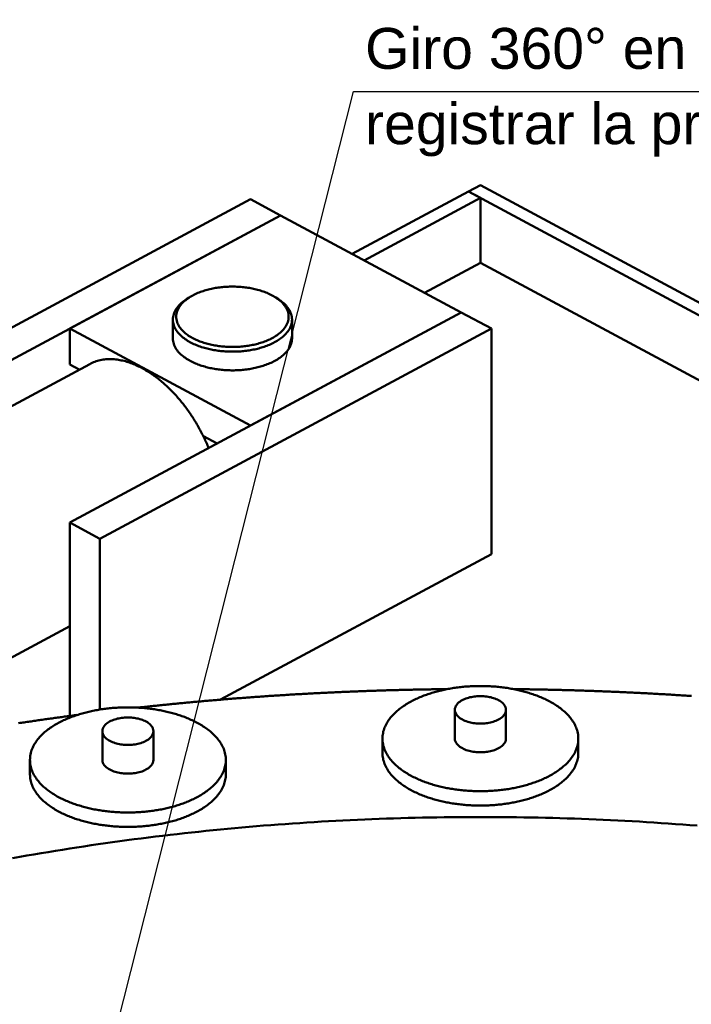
# Model space of a CAD drawing. Header units: millimetres. Extents: x 0 to 841, y 0 to 594.
# Tile 30 of 35: x 296 to 354, y 396 to 480. Entities that reach past the tile are written whole.
import ezdxf
from ezdxf.enums import TextEntityAlignment as Align

# ---------------------------------------------------------------- set-up
doc = ezdxf.new("R2010")
doc.units = ezdxf.units.MM
for name, color, linetype, lineweight in [('COTA', 7, 'CONTINUOUS', 25), ('TXT', 7, 'CONTINUOUS', 25), ('VIS', 7, 'CONTINUOUS', 50)]:
    doc.layers.add(name, color=color, linetype=linetype, lineweight=lineweight)
doc.styles.add('STD', font='LiberationSans-Regular.ttf')

msp = doc.modelspace()

# ---------------------------------------------------------------- linework, layer by layer
at = {"layer": 'COTA'}
for p, q in [((284.625, 315.852), (324.625, 473.967)), ((324.625, 473.967), (425.597, 473.967))]:
    msp.add_line(p, q, dxfattribs=at)
at = {"layer": 'VIS'}
for points in [[(324.525, 460.074), (334.469, 465.413)], [(334.469, 465.413), (335.5, 465.967)], [(334.469, 465.413), (598.469, 323.673)], [(334.469, 465.413), (335.5, 464.86)], [(335.5, 465.967), (599.5, 324.227)], [(315.816, 464.75), (282.301, 446.756)], [(315.816, 464.75), (318.394, 463.366)], [(325.556, 459.521), (335.5, 464.86)], [(335.5, 459.323), (335.5, 464.86)], [(318.394, 463.366), (284.879, 445.371)], [(318.394, 463.366), (300.347, 453.676)], [(318.394, 463.366), (333.863, 455.061)], [(330.712, 456.752), (335.5, 459.323)], [(335.5, 459.323), (383.398, 433.607)], [(317.982, 456.336), (317.879, 456.401), (317.775, 456.462), (317.669, 456.521), (317.561, 456.577), (317.452, 456.63), (317.342, 456.68), (317.231, 456.728), (317.118, 456.774), (317.005, 456.817), (316.891, 456.858), (316.776, 456.897), (316.661, 456.934), (316.545, 456.969), (316.428, 457.001), (316.31, 457.032), (316.193, 457.06), (316.074, 457.087), (315.956, 457.112), (315.837, 457.135), (315.717, 457.156), (315.598, 457.175), (315.478, 457.193), (315.358, 457.209), (315.237, 457.223), (315.117, 457.235), (314.996, 457.246), (314.875, 457.255), (314.754, 457.262), (314.633, 457.268), (314.512, 457.272), (314.391, 457.275), (314.269, 457.275), (314.148, 457.275), (314.027, 457.272), (313.906, 457.268), (313.785, 457.262), (313.664, 457.255), (313.543, 457.246), (313.422, 457.235), (313.301, 457.223), (313.181, 457.209), (313.061, 457.193), (312.941, 457.175), (312.821, 457.156), (312.702, 457.135), (312.583, 457.112), (312.464, 457.087), (312.346, 457.06), (312.228, 457.032), (312.111, 457.001), (311.994, 456.969), (311.878, 456.934), (311.762, 456.897), (311.648, 456.858), (311.534, 456.817), (311.42, 456.774), (311.308, 456.728), (311.197, 456.68), (311.087, 456.63), (310.978, 456.577), (310.87, 456.521), (310.764, 456.462), (310.66, 456.401), (310.557, 456.336)], [(310.332, 456.19), (310.231, 456.122), (310.132, 456.051), (310.036, 455.977), (309.942, 455.899), (309.852, 455.818), (309.764, 455.734), (309.681, 455.646), (309.601, 455.554), (309.526, 455.458), (309.457, 455.359), (309.393, 455.255), (309.335, 455.148), (309.285, 455.037), (309.243, 454.923), (309.209, 454.806), (309.185, 454.687), (309.17, 454.567), (309.165, 454.445)], [(310.557, 456.336), (310.457, 456.269), (310.36, 456.199), (310.265, 456.125), (310.173, 456.048), (310.084, 455.967), (309.999, 455.883), (309.917, 455.795), (309.84, 455.703), (309.769, 455.607), (309.702, 455.507), (309.642, 455.403), (309.59, 455.295), (309.545, 455.183), (309.508, 455.069), (309.481, 454.952), (309.464, 454.833), (309.457, 454.714), (309.46, 454.594), (309.474, 454.474), (309.497, 454.357), (309.53, 454.241), (309.572, 454.129), (309.622, 454.02), (309.679, 453.914), (309.743, 453.813), (309.813, 453.715), (309.889, 453.622), (309.968, 453.532), (310.052, 453.446), (310.14, 453.364), (310.231, 453.286), (310.325, 453.211), (310.421, 453.14), (310.52, 453.071), (310.621, 453.006), (310.724, 452.944), (310.828, 452.885), (310.934, 452.829), (311.041, 452.775), (311.15, 452.724), (311.26, 452.675), (311.371, 452.629), (311.482, 452.585), (311.595, 452.543), (311.708, 452.504), (311.822, 452.467), (311.937, 452.431), (312.053, 452.398), (312.168, 452.367), (312.285, 452.337), (312.402, 452.31), (312.519, 452.285), (312.637, 452.261), (312.755, 452.239), (312.873, 452.219), (312.992, 452.2), (313.111, 452.184), (313.23, 452.169), (313.349, 452.155), (313.468, 452.144), (313.588, 452.134), (313.708, 452.125), (313.828, 452.119), (313.948, 452.113), (314.068, 452.11), (314.188, 452.108), (314.308, 452.108), (314.428, 452.109), (314.548, 452.112), (314.668, 452.116), (314.788, 452.123), (314.907, 452.13), (315.027, 452.14), (315.147, 452.151), (315.266, 452.164), (315.385, 452.178), (315.504, 452.194), (315.623, 452.212), (315.741, 452.231), (315.859, 452.253), (315.977, 452.276), (316.095, 452.301), (316.212, 452.327), (316.328, 452.356), (316.444, 452.387), (316.56, 452.419), (316.675, 452.454), (316.789, 452.49), (316.903, 452.529), (317.016, 452.57), (317.128, 452.613), (317.239, 452.658), (317.349, 452.706), (317.458, 452.756), (317.566, 452.809), (317.672, 452.864)], [(310.557, 456.336), (310.332, 456.19)], [(310.449, 456.263), (310.429, 456.251), (310.409, 456.239), (310.39, 456.227), (310.371, 456.214), (310.351, 456.202), (310.332, 456.19)], [(317.672, 452.864), (317.778, 452.923), (317.883, 452.985), (317.985, 453.05), (318.086, 453.117), (318.184, 453.188), (318.28, 453.263), (318.372, 453.341), (318.462, 453.423), (318.548, 453.508), (318.63, 453.598), (318.707, 453.691), (318.779, 453.789), (318.845, 453.89), (318.904, 453.996), (318.957, 454.105), (319.001, 454.218), (319.036, 454.334), (319.061, 454.452), (319.077, 454.573), (319.082, 454.694), (319.077, 454.815), (319.061, 454.935), (319.035, 455.053), (318.999, 455.169), (318.955, 455.282), (318.902, 455.391), (318.843, 455.497), (318.776, 455.598), (318.704, 455.695), (318.627, 455.789), (318.545, 455.878), (318.459, 455.963), (318.369, 456.045), (318.276, 456.123), (318.181, 456.197), (318.082, 456.268), (317.982, 456.336)], [(317.982, 456.336), (318.207, 456.19)], [(318.207, 456.19), (318.187, 456.202), (318.168, 456.214), (318.149, 456.227), (318.129, 456.239), (318.11, 456.251), (318.09, 456.263)], [(319.374, 454.445), (319.369, 454.567), (319.354, 454.687), (319.329, 454.806), (319.296, 454.923), (319.253, 455.037), (319.203, 455.148), (319.146, 455.255), (319.082, 455.359), (319.013, 455.458), (318.938, 455.554), (318.858, 455.646), (318.774, 455.734), (318.687, 455.818), (318.596, 455.899), (318.503, 455.977), (318.406, 456.051), (318.308, 456.122), (318.207, 456.19)], [(333.863, 455.061), (300.347, 437.066)], [(309.165, 454.445), (309.17, 454.325), (309.185, 454.205), (309.209, 454.086), (309.242, 453.97), (309.284, 453.857), (309.334, 453.746), (309.39, 453.64), (309.454, 453.537), (309.523, 453.437), (309.597, 453.342), (309.676, 453.25), (309.759, 453.162), (309.846, 453.078), (309.936, 452.998), (310.028, 452.92), (310.124, 452.846), (310.222, 452.775), (310.322, 452.708), (310.424, 452.643), (310.528, 452.581), (310.634, 452.522), (310.74, 452.465), (310.849, 452.411), (310.958, 452.36), (311.069, 452.311), (311.18, 452.264), (311.292, 452.219), (311.406, 452.177), (311.52, 452.137), (311.634, 452.098), (311.75, 452.062), (311.866, 452.028), (311.982, 451.995), (312.099, 451.965), (312.217, 451.936), (312.334, 451.909), (312.453, 451.884), (312.571, 451.861), (312.69, 451.839), (312.81, 451.819), (312.929, 451.801), (313.049, 451.784), (313.169, 451.769), (313.289, 451.756), (313.409, 451.744), (313.53, 451.734), (313.65, 451.725), (313.771, 451.718), (313.892, 451.712), (314.013, 451.708), (314.133, 451.706), (314.254, 451.705), (314.375, 451.706), (314.496, 451.708), (314.617, 451.711), (314.738, 451.716), (314.859, 451.723), (314.979, 451.732), (315.1, 451.741), (315.22, 451.753), (315.34, 451.766), (315.46, 451.781), (315.58, 451.797), (315.7, 451.815), (315.819, 451.834), (315.938, 451.855), (316.057, 451.878), (316.175, 451.903), (316.293, 451.929), (316.411, 451.958), (316.528, 451.988), (316.644, 452.02), (316.76, 452.053), (316.876, 452.089), (316.991, 452.127), (317.105, 452.167), (317.218, 452.209), (317.331, 452.253), (317.443, 452.299), (317.553, 452.347), (317.663, 452.398), (317.772, 452.452), (317.879, 452.508)], [(309.165, 454.445), (309.165, 452.846)], [(333.863, 455.061), (315.816, 445.371)], [(317.879, 452.508), (317.986, 452.567), (318.091, 452.629), (318.195, 452.694), (318.297, 452.762), (318.396, 452.833), (318.493, 452.907), (318.588, 452.985), (318.68, 453.066), (318.768, 453.15), (318.852, 453.239), (318.933, 453.331), (319.008, 453.427), (319.079, 453.527), (319.143, 453.631), (319.201, 453.739), (319.252, 453.85), (319.295, 453.965), (319.329, 454.082), (319.354, 454.202), (319.369, 454.323), (319.374, 454.445)], [(319.374, 454.445), (319.374, 452.846)], [(333.863, 455.061), (336.441, 453.676)], [(300.347, 450.601), (300.347, 453.676)], [(300.347, 453.676), (315.816, 445.371)], [(336.441, 453.676), (302.926, 435.682)], [(336.441, 434.359), (336.441, 453.676)], [(310.66, 450.908), (310.553, 450.967), (310.447, 451.029), (310.344, 451.094), (310.242, 451.162), (310.142, 451.233), (310.045, 451.307), (309.951, 451.385), (309.859, 451.466), (309.771, 451.551), (309.686, 451.639), (309.606, 451.732), (309.53, 451.828), (309.46, 451.928), (309.395, 452.032), (309.338, 452.139), (309.287, 452.251), (309.244, 452.365), (309.21, 452.483), (309.185, 452.602), (309.17, 452.724), (309.165, 452.846)], [(319.374, 452.846), (319.369, 452.725), (319.354, 452.605), (319.33, 452.487), (319.296, 452.371), (319.255, 452.257), (319.205, 452.147), (319.148, 452.04), (319.085, 451.937), (319.016, 451.838), (318.942, 451.743), (318.863, 451.651), (318.78, 451.563), (318.693, 451.479), (318.603, 451.398), (318.51, 451.321), (318.415, 451.247), (318.317, 451.176), (318.216, 451.108), (318.114, 451.043), (318.01, 450.982), (317.905, 450.922), (317.798, 450.866), (317.69, 450.812), (317.581, 450.76), (317.47, 450.711), (317.359, 450.664), (317.246, 450.62), (317.133, 450.577), (317.019, 450.537), (316.904, 450.499), (316.789, 450.463), (316.673, 450.428), (316.557, 450.396), (316.44, 450.365), (316.322, 450.337), (316.204, 450.31), (316.086, 450.285), (315.967, 450.262), (315.848, 450.24), (315.729, 450.22), (315.61, 450.202), (315.49, 450.185), (315.37, 450.17), (315.25, 450.156), (315.129, 450.145), (315.009, 450.134), (314.888, 450.126), (314.768, 450.119), (314.647, 450.113), (314.526, 450.109), (314.405, 450.106), (314.284, 450.105), (314.163, 450.106), (314.043, 450.108), (313.922, 450.112), (313.801, 450.117), (313.68, 450.124), (313.56, 450.132), (313.439, 450.142), (313.319, 450.153), (313.198, 450.166), (313.078, 450.181), (312.959, 450.197), (312.839, 450.215), (312.72, 450.235), (312.601, 450.256), (312.482, 450.279), (312.364, 450.304), (312.246, 450.33), (312.128, 450.358), (312.011, 450.388), (311.894, 450.42), (311.778, 450.454), (311.663, 450.49), (311.548, 450.527), (311.434, 450.567), (311.32, 450.609), (311.208, 450.653), (311.096, 450.699), (310.985, 450.748), (310.876, 450.799), (310.767, 450.852), (310.66, 450.908)], [(312.233, 443.448), (312.187, 443.559), (312.141, 443.671), (312.093, 443.782), (312.045, 443.892), (311.995, 444.002), (311.945, 444.112), (311.894, 444.222), (311.842, 444.331), (311.79, 444.439), (311.736, 444.547), (311.682, 444.655), (311.627, 444.763), (311.571, 444.87), (311.514, 444.976), (311.457, 445.082), (311.398, 445.188), (311.339, 445.293), (311.279, 445.398), (311.219, 445.502), (311.157, 445.606), (311.095, 445.709), (311.032, 445.812), (310.968, 445.915), (310.903, 446.017), (310.837, 446.118), (310.771, 446.219), (310.704, 446.319), (310.636, 446.419), (310.568, 446.518), (310.498, 446.617), (310.428, 446.715), (310.357, 446.813), (310.286, 446.91), (310.213, 447.007), (310.14, 447.103), (310.066, 447.198), (309.991, 447.293), (309.915, 447.387), (309.839, 447.48), (309.762, 447.573), (309.684, 447.665), (309.605, 447.757), (309.525, 447.847), (309.445, 447.938), (309.364, 448.027), (309.282, 448.116), (309.199, 448.204), (309.116, 448.291), (309.032, 448.377), (308.946, 448.463), (308.861, 448.548), (308.774, 448.632), (308.686, 448.715), (308.598, 448.797), (308.509, 448.878), (308.419, 448.959), (308.328, 449.039), (308.237, 449.117), (308.144, 449.195), (308.051, 449.272), (307.957, 449.347), (307.862, 449.422), (307.767, 449.496), (307.67, 449.568), (307.573, 449.639), (307.474, 449.71), (307.375, 449.779), (307.276, 449.846), (307.175, 449.913), (307.073, 449.978), (306.971, 450.042), (306.868, 450.104), (306.764, 450.166), (306.659, 450.225), (306.553, 450.283), (306.446, 450.34), (306.339, 450.395), (306.23, 450.448), (306.121, 450.5), (306.011, 450.55), (305.901, 450.598), (305.789, 450.644), (305.677, 450.688), (305.564, 450.73), (305.45, 450.77), (305.335, 450.808), (305.22, 450.844), (305.104, 450.877), (304.987, 450.908), (304.87, 450.936), (304.752, 450.962), (304.633, 450.985), (304.514, 451.006), (304.395, 451.023), (304.275, 451.038), (304.155, 451.05), (304.035, 451.058), (303.914, 451.063), (303.793, 451.065), (303.673, 451.064), (303.552, 451.059), (303.432, 451.05), (303.312, 451.038), (303.192, 451.022), (303.073, 451.002), (302.955, 450.979), (302.837, 450.951), (302.72, 450.92), (302.605, 450.884), (302.491, 450.845), (302.378, 450.801), (302.267, 450.754), (302.158, 450.703), (302.051, 450.647)], [(267.504, 432.099), (302.051, 450.647)], [(300.347, 450.601), (301.155, 450.167)], [(311.778, 444.464), (312.952, 443.833)], [(300.347, 420.521), (300.347, 437.066)], [(300.347, 437.066), (302.926, 435.682)], [(302.926, 421.068), (302.926, 435.682)], [(336.441, 434.359), (313.26, 421.914)], [(281.269, 417.971), (300.347, 428.214)], [(332.658, 422.815), (332.538, 422.813), (332.418, 422.812), (332.298, 422.811), (332.178, 422.809), (332.058, 422.808), (331.937, 422.806), (331.817, 422.804), (331.697, 422.803), (331.577, 422.801), (331.457, 422.799), (331.337, 422.797), (331.217, 422.796), (331.097, 422.794), (330.977, 422.792), (330.857, 422.79), (330.737, 422.788), (330.617, 422.785), (330.497, 422.783), (330.377, 422.781), (330.257, 422.779), (330.137, 422.776), (330.017, 422.774), (329.897, 422.772), (329.777, 422.769), (329.657, 422.767), (329.537, 422.764), (329.417, 422.761), (329.297, 422.759), (329.177, 422.756), (329.057, 422.753), (328.937, 422.75), (328.817, 422.747), (328.697, 422.744), (328.577, 422.741), (328.457, 422.738), (328.337, 422.735), (328.217, 422.732), (328.097, 422.728), (327.977, 422.725), (327.857, 422.722), (327.737, 422.718), (327.617, 422.715), (327.497, 422.711), (327.377, 422.708), (327.257, 422.704), (327.137, 422.701), (327.017, 422.697), (326.897, 422.693), (326.777, 422.689), (326.657, 422.685), (326.537, 422.681), (326.417, 422.677), (326.297, 422.673), (326.177, 422.669), (326.057, 422.665), (325.937, 422.661), (325.817, 422.657), (325.697, 422.652), (325.577, 422.648), (325.457, 422.644), (325.337, 422.639), (325.217, 422.635), (325.097, 422.63), (324.977, 422.625), (324.857, 422.621), (324.737, 422.616), (324.617, 422.611), (324.497, 422.606), (324.377, 422.601), (324.257, 422.596), (324.137, 422.591), (324.017, 422.586), (323.898, 422.581), (323.778, 422.576), (323.658, 422.571), (323.538, 422.566), (323.418, 422.56), (323.298, 422.555), (323.178, 422.549), (323.058, 422.544), (322.938, 422.538), (322.818, 422.533), (322.698, 422.527), (322.578, 422.521), (322.458, 422.516), (322.338, 422.51), (322.219, 422.504), (322.099, 422.498), (321.979, 422.492), (321.859, 422.486), (321.739, 422.48), (321.619, 422.474), (321.499, 422.468), (321.379, 422.461), (321.259, 422.455), (321.14, 422.449), (321.02, 422.442), (320.9, 422.436), (320.78, 422.43), (320.66, 422.423), (320.54, 422.416), (320.42, 422.41), (320.3, 422.403), (320.181, 422.396), (320.061, 422.389), (319.941, 422.382), (319.821, 422.376), (319.701, 422.369), (319.581, 422.362), (319.461, 422.354), (319.342, 422.347), (319.222, 422.34), (319.102, 422.333), (318.982, 422.326), (318.862, 422.318), (318.742, 422.311), (318.623, 422.303), (318.503, 422.296), (318.383, 422.288), (318.263, 422.281), (318.143, 422.273), (318.024, 422.265), (317.904, 422.257), (317.784, 422.25), (317.664, 422.242), (317.544, 422.234), (317.425, 422.226), (317.305, 422.218), (317.185, 422.209), (317.065, 422.201), (316.946, 422.193), (316.826, 422.185), (316.706, 422.177), (316.586, 422.168), (316.467, 422.16), (316.347, 422.151), (316.227, 422.143), (316.107, 422.134), (315.988, 422.125), (315.868, 422.117), (315.748, 422.108), (315.628, 422.099), (315.509, 422.09), (315.389, 422.081), (315.269, 422.072), (315.149, 422.063), (315.03, 422.054), (314.91, 422.045), (314.79, 422.036), (314.671, 422.027), (314.551, 422.017), (314.431, 422.008), (314.312, 421.999), (314.192, 421.989), (314.072, 421.98), (313.953, 421.97), (313.833, 421.96), (313.713, 421.951), (313.594, 421.941), (313.474, 421.931), (313.354, 421.921), (313.235, 421.911), (313.115, 421.902), (312.995, 421.892), (312.876, 421.881), (312.756, 421.871), (312.637, 421.861), (312.517, 421.851), (312.397, 421.841), (312.278, 421.83), (312.158, 421.82), (312.039, 421.81), (311.919, 421.799), (311.799, 421.789), (311.68, 421.778), (311.56, 421.767), (311.441, 421.757), (311.321, 421.746), (311.201, 421.735), (311.082, 421.724), (310.962, 421.713), (310.843, 421.702), (310.723, 421.691), (310.604, 421.68), (310.484, 421.669), (310.365, 421.658), (310.245, 421.646), (310.126, 421.635), (310.006, 421.624), (309.887, 421.612), (309.767, 421.601), (309.648, 421.589), (309.528, 421.578), (309.409, 421.566), (309.289, 421.554), (309.17, 421.543), (309.05, 421.531), (308.931, 421.519), (308.811, 421.507), (308.692, 421.495), (308.572, 421.483), (308.453, 421.471), (308.334, 421.459), (308.214, 421.447), (308.095, 421.435), (307.975, 421.422), (307.856, 421.41), (307.736, 421.397), (307.617, 421.385), (307.498, 421.372), (307.378, 421.36), (307.259, 421.347), (307.139, 421.335), (307.02, 421.322), (306.901, 421.309), (306.781, 421.296), (306.662, 421.283), (306.543, 421.27), (306.423, 421.257), (306.304, 421.244), (306.185, 421.231)], [(343.886, 418.579), (343.883, 418.699), (343.874, 418.819), (343.859, 418.939), (343.838, 419.057), (343.812, 419.175), (343.78, 419.291), (343.743, 419.405), (343.701, 419.518), (343.654, 419.629), (343.603, 419.738), (343.548, 419.845), (343.488, 419.949), (343.424, 420.051), (343.357, 420.152), (343.287, 420.249), (343.214, 420.345), (343.138, 420.438), (343.059, 420.529), (342.977, 420.617), (342.893, 420.704), (342.807, 420.788), (342.719, 420.87), (342.629, 420.95), (342.537, 421.027), (342.443, 421.103), (342.348, 421.177), (342.252, 421.249), (342.154, 421.319), (342.055, 421.387), (341.954, 421.453), (341.852, 421.518), (341.75, 421.581), (341.646, 421.642), (341.541, 421.701), (341.436, 421.759), (341.329, 421.815), (341.222, 421.87), (341.114, 421.923), (341.005, 421.975), (340.896, 422.025), (340.786, 422.074), (340.675, 422.121), (340.564, 422.167), (340.452, 422.212), (340.34, 422.255), (340.227, 422.298), (340.114, 422.338), (340, 422.378), (339.886, 422.416), (339.771, 422.453), (339.656, 422.489), (339.541, 422.524), (339.426, 422.557), (339.31, 422.59), (339.193, 422.621), (339.077, 422.651), (338.96, 422.68), (338.843, 422.708), (338.725, 422.735), (338.608, 422.76), (338.49, 422.785), (338.372, 422.809), (338.254, 422.831), (338.135, 422.853), (338.017, 422.873), (337.898, 422.893), (337.779, 422.912), (337.66, 422.929), (337.541, 422.946), (337.421, 422.961), (337.302, 422.976), (337.182, 422.989), (337.062, 423.002), (336.943, 423.014), (336.823, 423.025), (336.703, 423.034), (336.583, 423.043), (336.462, 423.051), (336.342, 423.058), (336.222, 423.064), (336.102, 423.069), (335.981, 423.074), (335.861, 423.077), (335.741, 423.079), (335.62, 423.081), (335.5, 423.081), (335.38, 423.081), (335.259, 423.079), (335.139, 423.077), (335.019, 423.074), (334.898, 423.069), (334.778, 423.064), (334.658, 423.058), (334.538, 423.051), (334.417, 423.043), (334.297, 423.034), (334.177, 423.025), (334.057, 423.014), (333.938, 423.002), (333.818, 422.989), (333.698, 422.976), (333.579, 422.961), (333.459, 422.946), (333.34, 422.929), (333.221, 422.912), (333.102, 422.893), (332.983, 422.873), (332.865, 422.853), (332.746, 422.831), (332.628, 422.809), (332.51, 422.785), (332.392, 422.76), (332.275, 422.735), (332.157, 422.708), (332.04, 422.68), (331.923, 422.651), (331.807, 422.621), (331.69, 422.59), (331.574, 422.557), (331.459, 422.524), (331.344, 422.489), (331.229, 422.453), (331.114, 422.416), (331, 422.378), (330.886, 422.338), (330.773, 422.298), (330.66, 422.255), (330.548, 422.212), (330.436, 422.167), (330.325, 422.121), (330.214, 422.074), (330.104, 422.025), (329.995, 421.975), (329.886, 421.923), (329.778, 421.87), (329.671, 421.815), (329.564, 421.759), (329.459, 421.701), (329.354, 421.642), (329.25, 421.581), (329.148, 421.518), (329.046, 421.453), (328.945, 421.387), (328.846, 421.319), (328.748, 421.249), (328.652, 421.177), (328.557, 421.103), (328.463, 421.027), (328.371, 420.95), (328.281, 420.87), (328.193, 420.788), (328.107, 420.704), (328.023, 420.617), (327.941, 420.529), (327.862, 420.438), (327.786, 420.345), (327.713, 420.249), (327.643, 420.152), (327.576, 420.051), (327.512, 419.949), (327.452, 419.845), (327.397, 419.738), (327.346, 419.629), (327.299, 419.518), (327.257, 419.405), (327.22, 419.291), (327.188, 419.175), (327.162, 419.057), (327.141, 418.939), (327.126, 418.819), (327.117, 418.699), (327.114, 418.579)], [(353.575, 422.226), (353.456, 422.234), (353.336, 422.242), (353.216, 422.25), (353.096, 422.257), (352.976, 422.265), (352.857, 422.273), (352.737, 422.281), (352.617, 422.288), (352.497, 422.296), (352.377, 422.303), (352.258, 422.311), (352.138, 422.318), (352.018, 422.326), (351.898, 422.333), (351.778, 422.34), (351.658, 422.347), (351.539, 422.354), (351.419, 422.362), (351.299, 422.369), (351.179, 422.376), (351.059, 422.382), (350.939, 422.389), (350.819, 422.396), (350.7, 422.403), (350.58, 422.41), (350.46, 422.416), (350.34, 422.423), (350.22, 422.43), (350.1, 422.436), (349.98, 422.442), (349.86, 422.449), (349.741, 422.455), (349.621, 422.461), (349.501, 422.468), (349.381, 422.474), (349.261, 422.48), (349.141, 422.486), (349.021, 422.492), (348.901, 422.498), (348.781, 422.504), (348.662, 422.51), (348.542, 422.516), (348.422, 422.521), (348.302, 422.527), (348.182, 422.533), (348.062, 422.538), (347.942, 422.544), (347.822, 422.549), (347.702, 422.555), (347.582, 422.56), (347.462, 422.566), (347.342, 422.571), (347.222, 422.576), (347.102, 422.581), (346.983, 422.586), (346.863, 422.591), (346.743, 422.596), (346.623, 422.601), (346.503, 422.606), (346.383, 422.611), (346.263, 422.616), (346.143, 422.621), (346.023, 422.625), (345.903, 422.63), (345.783, 422.635), (345.663, 422.639), (345.543, 422.644), (345.423, 422.648), (345.303, 422.652), (345.183, 422.657), (345.063, 422.661), (344.943, 422.665), (344.823, 422.669), (344.703, 422.673), (344.583, 422.677), (344.463, 422.681), (344.343, 422.685), (344.223, 422.689), (344.103, 422.693), (343.983, 422.697), (343.863, 422.701), (343.743, 422.704), (343.623, 422.708), (343.503, 422.711), (343.383, 422.715), (343.263, 422.718), (343.143, 422.722), (343.023, 422.725), (342.903, 422.728), (342.783, 422.732), (342.663, 422.735), (342.543, 422.738), (342.423, 422.741), (342.303, 422.744), (342.183, 422.747), (342.063, 422.75), (341.943, 422.753), (341.823, 422.756), (341.703, 422.759), (341.583, 422.761), (341.463, 422.764), (341.343, 422.767), (341.223, 422.769), (341.103, 422.772), (340.983, 422.774), (340.863, 422.776), (340.743, 422.779), (340.623, 422.781), (340.503, 422.783), (340.383, 422.785), (340.263, 422.788), (340.143, 422.79), (340.023, 422.792), (339.903, 422.794), (339.783, 422.796), (339.663, 422.797), (339.543, 422.799), (339.423, 422.801), (339.303, 422.803), (339.183, 422.804), (339.063, 422.806), (338.942, 422.808), (338.822, 422.809), (338.702, 422.811), (338.582, 422.812), (338.462, 422.813), (338.342, 422.815)], [(337.688, 421.039), (337.676, 421.159), (337.644, 421.274), (337.592, 421.382), (337.526, 421.483), (337.448, 421.574), (337.361, 421.657), (337.268, 421.732), (337.168, 421.799), (337.065, 421.86), (336.958, 421.915), (336.849, 421.964), (336.737, 422.008), (336.624, 422.047), (336.509, 422.082), (336.392, 422.112), (336.275, 422.138), (336.157, 422.16), (336.039, 422.178), (335.919, 422.192), (335.8, 422.203), (335.68, 422.21), (335.56, 422.214), (335.44, 422.214), (335.32, 422.21), (335.2, 422.203), (335.081, 422.192), (334.961, 422.178), (334.843, 422.16), (334.725, 422.138), (334.608, 422.112), (334.491, 422.082), (334.376, 422.047), (334.263, 422.008), (334.151, 421.964), (334.042, 421.915), (333.935, 421.86), (333.832, 421.799), (333.732, 421.732), (333.639, 421.657), (333.552, 421.574), (333.474, 421.483), (333.408, 421.382), (333.356, 421.274), (333.324, 421.159), (333.312, 421.039)], [(313.705, 416.753), (313.702, 416.873), (313.693, 416.993), (313.678, 417.113), (313.657, 417.231), (313.631, 417.349), (313.599, 417.465), (313.562, 417.579), (313.52, 417.692), (313.474, 417.803), (313.422, 417.912), (313.367, 418.019), (313.307, 418.123), (313.244, 418.226), (313.177, 418.326), (313.106, 418.424), (313.033, 418.519), (312.957, 418.612), (312.878, 418.703), (312.796, 418.791), (312.712, 418.878), (312.626, 418.962), (312.538, 419.044), (312.448, 419.124), (312.356, 419.202), (312.263, 419.278), (312.167, 419.351), (312.071, 419.423), (311.973, 419.493), (311.874, 419.561), (311.773, 419.628), (311.671, 419.692), (311.569, 419.755), (311.465, 419.816), (311.36, 419.875), (311.255, 419.933), (311.148, 419.99), (311.041, 420.044), (310.933, 420.097), (310.824, 420.149), (310.715, 420.199), (310.605, 420.248), (310.494, 420.296), (310.383, 420.342), (310.271, 420.386), (310.159, 420.43), (310.046, 420.472), (309.933, 420.513), (309.819, 420.552), (309.705, 420.59), (309.59, 420.627), (309.476, 420.663), (309.36, 420.698), (309.245, 420.731), (309.129, 420.764), (309.012, 420.795), (308.896, 420.825), (308.779, 420.854), (308.662, 420.882), (308.545, 420.909), (308.427, 420.935), (308.309, 420.959), (308.191, 420.983), (308.073, 421.006), (307.954, 421.027), (307.836, 421.048), (307.717, 421.067), (307.598, 421.086), (307.479, 421.103), (307.36, 421.12), (307.24, 421.135), (307.121, 421.15), (307.001, 421.164), (306.881, 421.176), (306.762, 421.188), (306.642, 421.199), (306.522, 421.209), (306.402, 421.218), (306.282, 421.225), (306.161, 421.232), (306.041, 421.239), (305.921, 421.244), (305.801, 421.248), (305.68, 421.251), (305.56, 421.253), (305.439, 421.255), (305.319, 421.255), (305.199, 421.255), (305.078, 421.253), (304.958, 421.251), (304.838, 421.248), (304.717, 421.244), (304.597, 421.239), (304.477, 421.232), (304.357, 421.225), (304.236, 421.218), (304.116, 421.209), (303.996, 421.199), (303.876, 421.188), (303.757, 421.176), (303.637, 421.164), (303.517, 421.15), (303.398, 421.135), (303.278, 421.12), (303.159, 421.103), (303.04, 421.086), (302.921, 421.067), (302.802, 421.048), (302.684, 421.027), (302.565, 421.006), (302.447, 420.983), (302.329, 420.959), (302.211, 420.935), (302.094, 420.909), (301.976, 420.882), (301.859, 420.854), (301.742, 420.825), (301.626, 420.795), (301.509, 420.764), (301.393, 420.731), (301.278, 420.698), (301.163, 420.663), (301.048, 420.627), (300.933, 420.59), (300.819, 420.552), (300.705, 420.513), (300.592, 420.472), (300.479, 420.43), (300.367, 420.386), (300.255, 420.342), (300.144, 420.296), (300.033, 420.248), (299.923, 420.199), (299.814, 420.149), (299.705, 420.097), (299.597, 420.044), (299.49, 419.99), (299.383, 419.933), (299.278, 419.875), (299.173, 419.816), (299.069, 419.755), (298.967, 419.692), (298.865, 419.628), (298.765, 419.561), (298.665, 419.493), (298.567, 419.423), (298.471, 419.351), (298.376, 419.278), (298.282, 419.202), (298.19, 419.124), (298.1, 419.044), (298.012, 418.962), (297.926, 418.878), (297.842, 418.791), (297.761, 418.703), (297.682, 418.612), (297.605, 418.519), (297.532, 418.424), (297.462, 418.326), (297.395, 418.226), (297.331, 418.123), (297.272, 418.019), (297.216, 417.912), (297.165, 417.803), (297.118, 417.692), (297.076, 417.579), (297.039, 417.465), (297.007, 417.349), (296.981, 417.231), (296.96, 417.113), (296.945, 416.993), (296.936, 416.873), (296.933, 416.753)], [(333.312, 421.039), (333.324, 420.917), (333.359, 420.8), (333.412, 420.689), (333.481, 420.587), (333.562, 420.495), (333.652, 420.411), (333.749, 420.336), (333.851, 420.268), (333.957, 420.207), (334.067, 420.152), (334.18, 420.103), (334.295, 420.059), (334.412, 420.021), (334.53, 419.987), (334.649, 419.957), (334.769, 419.932), (334.89, 419.911), (335.012, 419.895), (335.134, 419.881), (335.257, 419.872), (335.38, 419.867), (335.502, 419.865), (335.625, 419.867), (335.748, 419.873), (335.871, 419.882), (335.993, 419.895), (336.114, 419.912), (336.235, 419.933), (336.356, 419.959), (336.475, 419.988), (336.593, 420.022), (336.71, 420.061), (336.824, 420.105), (336.937, 420.154), (337.047, 420.209)], [(333.312, 421.039), (333.312, 418.579)], [(337.047, 420.209), (337.153, 420.27), (337.255, 420.338), (337.351, 420.413), (337.44, 420.497), (337.52, 420.589), (337.589, 420.69), (337.642, 420.801), (337.676, 420.918), (337.688, 421.039)], [(337.688, 421.039), (337.688, 418.579)], [(300.973, 420.603), (300.854, 420.588), (300.734, 420.572), (300.615, 420.556), (300.495, 420.54), (300.376, 420.525), (300.257, 420.509), (300.137, 420.493), (300.018, 420.477), (299.899, 420.461), (299.779, 420.444), (299.66, 420.428), (299.54, 420.412), (299.421, 420.396), (299.302, 420.379), (299.182, 420.363), (299.063, 420.346), (298.944, 420.33), (298.825, 420.313), (298.705, 420.296), (298.586, 420.28), (298.467, 420.263), (298.347, 420.246), (298.228, 420.229), (298.109, 420.212), (297.99, 420.195), (297.871, 420.178), (297.751, 420.161), (297.632, 420.144), (297.513, 420.127), (297.394, 420.109), (297.274, 420.092), (297.155, 420.075), (297.036, 420.057), (296.917, 420.04), (296.798, 420.022), (296.679, 420.004), (296.56, 419.987), (296.44, 419.969), (296.321, 419.951), (296.202, 419.933), (296.083, 419.915), (295.964, 419.897)], [(307.507, 419.214), (307.495, 419.333), (307.463, 419.448), (307.411, 419.557), (307.345, 419.657), (307.267, 419.748), (307.18, 419.831), (307.087, 419.906), (306.987, 419.973), (306.884, 420.034), (306.777, 420.089), (306.668, 420.138), (306.556, 420.182), (306.443, 420.221), (306.328, 420.256), (306.211, 420.286), (306.094, 420.312), (305.976, 420.334), (305.858, 420.352), (305.738, 420.366), (305.619, 420.377), (305.499, 420.384), (305.379, 420.388), (305.259, 420.388), (305.139, 420.384), (305.019, 420.377), (304.9, 420.366), (304.781, 420.352), (304.662, 420.334), (304.544, 420.312), (304.427, 420.286), (304.31, 420.256), (304.195, 420.221), (304.082, 420.182), (303.97, 420.138), (303.861, 420.089), (303.754, 420.034), (303.651, 419.973), (303.552, 419.906), (303.458, 419.831), (303.371, 419.748), (303.293, 419.657), (303.227, 419.557), (303.176, 419.448), (303.143, 419.333), (303.131, 419.214)], [(303.131, 419.214), (303.143, 419.092), (303.178, 418.974), (303.231, 418.863), (303.3, 418.762), (303.381, 418.669), (303.471, 418.585), (303.568, 418.51), (303.67, 418.442), (303.777, 418.381), (303.886, 418.326), (303.999, 418.277), (304.114, 418.233), (304.231, 418.195), (304.349, 418.161), (304.468, 418.132), (304.588, 418.107), (304.709, 418.086), (304.831, 418.069), (304.953, 418.056), (305.076, 418.046), (305.199, 418.041), (305.322, 418.039), (305.444, 418.041), (305.567, 418.047), (305.69, 418.056), (305.812, 418.069), (305.933, 418.086), (306.055, 418.108), (306.175, 418.133), (306.294, 418.162), (306.412, 418.196), (306.529, 418.235), (306.644, 418.279), (306.756, 418.328), (306.866, 418.383)], [(303.131, 419.214), (303.131, 416.753)], [(306.866, 418.383), (306.972, 418.444), (307.074, 418.512), (307.17, 418.588), (307.259, 418.671), (307.339, 418.763), (307.408, 418.865), (307.461, 418.975), (307.495, 419.092), (307.507, 419.214)], [(307.507, 419.214), (307.507, 416.753)], [(327.114, 418.579), (327.117, 418.458), (327.126, 418.338), (327.141, 418.219), (327.162, 418.1), (327.188, 417.983), (327.22, 417.867), (327.257, 417.752), (327.299, 417.64), (327.345, 417.529), (327.397, 417.42), (327.452, 417.313), (327.512, 417.209), (327.575, 417.106), (327.642, 417.006), (327.712, 416.909), (327.786, 416.813), (327.862, 416.72), (327.941, 416.629), (328.022, 416.541), (328.106, 416.454), (328.192, 416.37), (328.28, 416.288), (328.37, 416.208), (328.462, 416.131), (328.556, 416.055), (328.651, 415.981), (328.747, 415.909), (328.845, 415.839), (328.944, 415.771), (329.045, 415.705), (329.146, 415.64), (329.249, 415.578), (329.353, 415.516), (329.457, 415.457), (329.563, 415.399), (329.669, 415.343), (329.776, 415.288), (329.884, 415.235), (329.993, 415.183), (330.102, 415.133), (330.212, 415.084), (330.323, 415.037), (330.434, 414.991), (330.546, 414.946), (330.658, 414.903), (330.771, 414.861), (330.884, 414.82), (330.998, 414.78), (331.112, 414.742), (331.226, 414.705), (331.341, 414.669), (331.456, 414.634), (331.572, 414.601), (331.688, 414.568), (331.804, 414.537), (331.92, 414.507), (332.037, 414.478), (332.154, 414.45), (332.272, 414.423), (332.389, 414.398), (332.507, 414.373), (332.625, 414.349), (332.743, 414.327), (332.862, 414.305), (332.98, 414.284), (333.099, 414.265), (333.218, 414.246), (333.337, 414.229), (333.456, 414.212), (333.575, 414.197), (333.695, 414.182), (333.814, 414.168), (333.934, 414.156), (334.054, 414.144), (334.174, 414.133), (334.294, 414.123), (334.414, 414.114), (334.534, 414.106), (334.654, 414.099), (334.774, 414.093), (334.894, 414.088), (335.014, 414.084), (335.135, 414.081), (335.255, 414.078), (335.375, 414.077), (335.496, 414.076), (335.616, 414.077), (335.736, 414.078), (335.857, 414.08), (335.977, 414.084), (336.097, 414.088), (336.217, 414.093), (336.338, 414.099), (336.458, 414.106), (336.578, 414.114), (336.698, 414.123), (336.818, 414.132), (336.938, 414.143), (337.057, 414.155), (337.177, 414.167), (337.297, 414.181), (337.416, 414.195), (337.535, 414.211), (337.655, 414.228), (337.774, 414.245), (337.893, 414.264), (338.011, 414.283), (338.13, 414.304), (338.248, 414.325), (338.367, 414.348), (338.485, 414.371), (338.602, 414.396), (338.72, 414.421), (338.837, 414.448), (338.954, 414.476), (339.071, 414.505), (339.188, 414.535), (339.304, 414.566), (339.42, 414.599), (339.535, 414.632), (339.651, 414.667), (339.766, 414.702), (339.88, 414.739), (339.994, 414.778), (340.108, 414.817), (340.221, 414.858), (340.334, 414.9), (340.446, 414.943), (340.558, 414.988), (340.669, 415.033), (340.78, 415.081), (340.89, 415.13), (340.999, 415.18), (341.108, 415.231), (341.216, 415.284), (341.323, 415.339), (341.43, 415.395)], [(327.114, 418.579), (327.114, 417.348)], [(333.312, 418.579), (333.324, 418.457), (333.359, 418.339), (333.412, 418.228), (333.481, 418.127), (333.562, 418.034), (333.652, 417.95), (333.749, 417.875), (333.851, 417.807), (333.957, 417.746), (334.067, 417.691), (334.18, 417.642), (334.295, 417.598), (334.412, 417.56), (334.53, 417.526), (334.649, 417.497), (334.769, 417.472), (334.89, 417.451), (335.012, 417.434), (335.134, 417.421), (335.257, 417.411), (335.38, 417.406), (335.502, 417.404), (335.625, 417.406), (335.748, 417.412), (335.871, 417.421), (335.993, 417.434), (336.114, 417.451), (336.235, 417.473), (336.356, 417.498), (336.475, 417.527), (336.593, 417.561), (336.71, 417.6), (336.824, 417.644), (336.937, 417.693), (337.047, 417.748)], [(337.047, 417.748), (337.153, 417.809), (337.255, 417.877), (337.351, 417.953), (337.44, 418.036), (337.52, 418.128), (337.589, 418.23), (337.642, 418.34), (337.676, 418.457), (337.688, 418.579)], [(341.43, 415.395), (341.535, 415.453), (341.64, 415.512), (341.744, 415.573), (341.847, 415.636), (341.949, 415.701), (342.05, 415.767), (342.149, 415.835), (342.248, 415.905), (342.344, 415.977), (342.44, 416.051), (342.533, 416.127), (342.625, 416.205), (342.716, 416.285), (342.804, 416.367), (342.89, 416.451), (342.974, 416.537), (343.056, 416.626), (343.135, 416.717), (343.212, 416.81), (343.285, 416.906), (343.356, 417.004), (343.423, 417.104), (343.487, 417.206), (343.547, 417.311), (343.602, 417.418), (343.654, 417.527), (343.701, 417.638), (343.743, 417.751), (343.78, 417.866), (343.812, 417.982), (343.838, 418.099), (343.859, 418.218), (343.874, 418.338), (343.883, 418.458), (343.886, 418.579)], [(343.886, 418.579), (343.886, 417.348)], [(327.114, 417.348), (327.117, 417.228), (327.126, 417.108), (327.141, 416.989), (327.162, 416.87), (327.188, 416.753), (327.22, 416.637), (327.257, 416.522), (327.299, 416.409), (327.345, 416.298), (327.397, 416.19), (327.452, 416.083), (327.512, 415.978), (327.575, 415.876), (327.642, 415.776), (327.712, 415.678), (327.786, 415.583), (327.862, 415.49), (327.941, 415.399), (328.022, 415.31), (328.106, 415.224), (328.192, 415.14), (328.28, 415.058), (328.37, 414.978), (328.462, 414.9), (328.556, 414.824), (328.651, 414.751), (328.747, 414.679), (328.845, 414.609), (328.944, 414.541), (329.045, 414.474), (329.146, 414.41), (329.249, 414.347), (329.353, 414.286), (329.457, 414.227), (329.563, 414.169), (329.669, 414.113), (329.776, 414.058), (329.884, 414.005), (329.993, 413.953), (330.102, 413.903), (330.212, 413.854), (330.323, 413.806), (330.434, 413.76), (330.546, 413.716), (330.658, 413.672), (330.771, 413.63), (330.884, 413.589), (330.998, 413.55), (331.112, 413.512), (331.226, 413.475), (331.341, 413.439), (331.456, 413.404), (331.572, 413.37), (331.688, 413.338), (331.804, 413.307), (331.92, 413.277), (332.037, 413.248), (332.154, 413.22), (332.272, 413.193), (332.389, 413.167), (332.507, 413.143), (332.625, 413.119), (332.743, 413.096), (332.862, 413.075), (332.98, 413.054), (333.099, 413.034), (333.218, 413.016), (333.337, 412.998), (333.456, 412.982), (333.575, 412.966), (333.695, 412.952), (333.814, 412.938), (333.934, 412.925), (334.054, 412.913), (334.174, 412.903), (334.294, 412.893), (334.414, 412.884), (334.534, 412.876), (334.654, 412.869), (334.774, 412.863), (334.894, 412.858), (335.014, 412.854), (335.135, 412.85), (335.255, 412.848), (335.375, 412.846), (335.496, 412.846), (335.616, 412.846), (335.736, 412.848), (335.857, 412.85), (335.977, 412.853), (336.097, 412.857), (336.217, 412.862), (336.338, 412.868), (336.458, 412.875), (336.578, 412.883), (336.698, 412.892), (336.818, 412.902), (336.938, 412.913), (337.057, 412.924), (337.177, 412.937), (337.297, 412.951), (337.416, 412.965), (337.535, 412.981), (337.655, 412.997), (337.774, 413.015), (337.893, 413.033), (338.011, 413.053), (338.13, 413.073), (338.248, 413.095), (338.367, 413.117), (338.485, 413.141), (338.602, 413.165), (338.72, 413.191), (338.837, 413.218), (338.954, 413.246), (339.071, 413.275), (339.188, 413.305), (339.304, 413.336), (339.42, 413.368), (339.535, 413.402), (339.651, 413.436), (339.766, 413.472), (339.88, 413.509), (339.994, 413.547), (340.108, 413.587), (340.221, 413.627), (340.334, 413.669), (340.446, 413.713), (340.558, 413.757), (340.669, 413.803), (340.78, 413.85), (340.89, 413.899), (340.999, 413.949), (341.108, 414.001), (341.216, 414.054), (341.323, 414.109), (341.43, 414.165)], [(341.43, 414.165), (341.535, 414.223), (341.64, 414.282), (341.744, 414.343), (341.847, 414.406), (341.949, 414.47), (342.05, 414.537), (342.149, 414.605), (342.248, 414.675), (342.344, 414.747), (342.44, 414.821), (342.533, 414.897), (342.625, 414.974), (342.716, 415.054), (342.804, 415.136), (342.89, 415.221), (342.974, 415.307), (343.056, 415.396), (343.135, 415.487), (343.212, 415.58), (343.285, 415.675), (343.356, 415.773), (343.423, 415.873), (343.487, 415.976), (343.547, 416.08), (343.602, 416.187), (343.654, 416.296), (343.701, 416.407), (343.743, 416.52), (343.78, 416.635), (343.812, 416.751), (343.838, 416.869), (343.859, 416.988), (343.874, 417.108), (343.883, 417.228), (343.886, 417.348)], [(296.933, 416.753), (296.936, 416.633), (296.945, 416.513), (296.96, 416.393), (296.981, 416.275), (297.007, 416.157), (297.039, 416.041), (297.076, 415.927), (297.118, 415.814), (297.164, 415.703), (297.216, 415.594), (297.271, 415.487), (297.331, 415.383), (297.394, 415.281), (297.461, 415.181), (297.531, 415.083), (297.605, 414.988), (297.681, 414.894), (297.76, 414.804), (297.841, 414.715), (297.925, 414.629), (298.011, 414.545), (298.099, 414.463), (298.189, 414.383), (298.281, 414.305), (298.375, 414.229), (298.47, 414.155), (298.566, 414.083), (298.664, 414.014), (298.763, 413.945), (298.864, 413.879), (298.965, 413.815), (299.068, 413.752), (299.172, 413.691), (299.276, 413.631), (299.382, 413.573), (299.488, 413.517), (299.595, 413.462), (299.703, 413.409), (299.812, 413.358), (299.921, 413.307), (300.031, 413.258), (300.142, 413.211), (300.253, 413.165), (300.365, 413.12), (300.477, 413.077), (300.59, 413.035), (300.703, 412.994), (300.817, 412.955), (300.931, 412.916), (301.045, 412.879), (301.16, 412.843), (301.275, 412.809), (301.391, 412.775), (301.507, 412.743), (301.623, 412.712), (301.74, 412.681), (301.856, 412.652), (301.973, 412.624), (302.091, 412.598), (302.208, 412.572), (302.326, 412.547), (302.444, 412.523), (302.562, 412.501), (302.681, 412.479), (302.799, 412.459), (302.918, 412.439), (303.037, 412.421), (303.156, 412.403), (303.275, 412.386), (303.394, 412.371), (303.514, 412.356), (303.633, 412.343), (303.753, 412.33), (303.873, 412.318), (303.993, 412.307), (304.113, 412.297), (304.233, 412.289), (304.353, 412.281), (304.473, 412.274), (304.593, 412.268), (304.713, 412.262), (304.833, 412.258), (304.954, 412.255), (305.074, 412.253), (305.194, 412.251), (305.315, 412.251), (305.435, 412.251), (305.555, 412.252), (305.676, 412.255), (305.796, 412.258), (305.916, 412.262), (306.037, 412.267), (306.157, 412.273), (306.277, 412.28), (306.397, 412.288), (306.517, 412.297), (306.637, 412.307), (306.757, 412.317), (306.877, 412.329), (306.996, 412.342), (307.116, 412.355), (307.235, 412.37), (307.355, 412.385), (307.474, 412.402), (307.593, 412.419), (307.712, 412.438), (307.83, 412.457), (307.949, 412.478), (308.067, 412.499), (308.186, 412.522), (308.304, 412.545), (308.421, 412.57), (308.539, 412.596), (308.656, 412.623), (308.773, 412.65), (308.89, 412.679), (309.007, 412.709), (309.123, 412.74), (309.239, 412.773), (309.355, 412.806), (309.47, 412.841), (309.585, 412.877), (309.699, 412.914), (309.813, 412.952), (309.927, 412.991), (310.04, 413.032), (310.153, 413.074), (310.265, 413.117), (310.377, 413.162), (310.488, 413.208), (310.599, 413.255), (310.709, 413.304), (310.818, 413.354), (310.927, 413.406), (311.035, 413.459), (311.142, 413.513), (311.249, 413.569)], [(296.933, 416.753), (296.933, 415.523)], [(303.131, 416.753), (303.143, 416.631), (303.178, 416.513), (303.231, 416.403), (303.3, 416.301), (303.381, 416.208), (303.471, 416.125), (303.568, 416.049), (303.67, 415.981), (303.777, 415.92), (303.886, 415.865), (303.999, 415.816), (304.114, 415.773), (304.231, 415.734), (304.349, 415.7), (304.468, 415.671), (304.588, 415.646), (304.709, 415.625), (304.831, 415.608), (304.953, 415.595), (305.076, 415.586), (305.199, 415.58), (305.322, 415.578), (305.444, 415.58), (305.567, 415.586), (305.69, 415.595), (305.812, 415.609), (305.933, 415.626), (306.055, 415.647), (306.175, 415.672), (306.294, 415.702), (306.412, 415.736), (306.529, 415.774), (306.644, 415.818), (306.756, 415.867), (306.866, 415.922)], [(306.866, 415.922), (306.972, 415.984), (307.074, 416.051), (307.17, 416.127), (307.259, 416.21), (307.339, 416.303), (307.408, 416.404), (307.461, 416.514), (307.495, 416.631), (307.507, 416.753)], [(311.249, 413.569), (311.355, 413.627), (311.459, 413.687), (311.563, 413.748), (311.666, 413.811), (311.768, 413.875), (311.869, 413.941), (311.968, 414.01), (312.067, 414.08), (312.163, 414.151), (312.259, 414.225), (312.352, 414.301), (312.445, 414.379), (312.535, 414.459), (312.623, 414.541), (312.709, 414.625), (312.794, 414.712), (312.875, 414.8), (312.954, 414.891), (313.031, 414.984), (313.105, 415.08), (313.175, 415.178), (313.242, 415.278), (313.306, 415.38), (313.366, 415.485), (313.421, 415.592), (313.473, 415.701), (313.52, 415.812), (313.562, 415.925), (313.599, 416.04), (313.631, 416.156), (313.657, 416.274), (313.678, 416.393), (313.693, 416.512), (313.702, 416.632), (313.705, 416.753)], [(313.705, 416.753), (313.705, 415.523)], [(296.933, 415.523), (296.936, 415.402), (296.945, 415.282), (296.96, 415.163), (296.981, 415.044), (297.007, 414.927), (297.039, 414.811), (297.076, 414.696), (297.118, 414.584), (297.164, 414.473), (297.216, 414.364), (297.271, 414.257), (297.331, 414.153), (297.394, 414.05), (297.461, 413.95), (297.531, 413.853), (297.605, 413.757), (297.681, 413.664), (297.76, 413.573), (297.841, 413.485), (297.925, 413.398), (298.011, 413.314), (298.099, 413.232), (298.189, 413.152), (298.281, 413.075), (298.375, 412.999), (298.47, 412.925), (298.566, 412.853), (298.664, 412.783), (298.763, 412.715), (298.864, 412.649), (298.965, 412.584), (299.068, 412.521), (299.172, 412.46), (299.276, 412.401), (299.382, 412.343), (299.488, 412.287), (299.595, 412.232), (299.703, 412.179), (299.812, 412.127), (299.921, 412.077), (300.031, 412.028), (300.142, 411.981), (300.253, 411.935), (300.365, 411.89), (300.477, 411.847), (300.59, 411.805), (300.703, 411.764), (300.817, 411.724), (300.931, 411.686), (301.045, 411.649), (301.16, 411.613), (301.275, 411.578), (301.391, 411.545), (301.507, 411.512), (301.623, 411.481), (301.74, 411.451), (301.856, 411.422), (301.973, 411.394), (302.091, 411.367), (302.208, 411.341), (302.326, 411.317), (302.444, 411.293), (302.562, 411.27), (302.681, 411.249), (302.799, 411.228), (302.918, 411.209), (303.037, 411.19), (303.156, 411.173), (303.275, 411.156), (303.394, 411.14), (303.514, 411.126), (303.633, 411.112), (303.753, 411.099), (303.873, 411.088), (303.993, 411.077), (304.113, 411.067), (304.233, 411.058), (304.353, 411.05), (304.473, 411.043), (304.593, 411.037), (304.713, 411.032), (304.833, 411.028), (304.954, 411.025), (305.074, 411.022), (305.194, 411.021), (305.315, 411.02), (305.435, 411.021), (305.555, 411.022), (305.676, 411.024), (305.796, 411.028), (305.916, 411.032), (306.037, 411.037), (306.157, 411.043), (306.277, 411.05), (306.397, 411.058), (306.517, 411.066), (306.637, 411.076), (306.757, 411.087), (306.877, 411.099), (306.996, 411.111), (307.116, 411.125), (307.235, 411.139), (307.355, 411.155), (307.474, 411.171), (307.593, 411.189), (307.712, 411.207), (307.83, 411.227), (307.949, 411.247), (308.067, 411.269), (308.186, 411.291), (308.304, 411.315), (308.421, 411.34), (308.539, 411.365), (308.656, 411.392), (308.773, 411.42), (308.89, 411.449), (309.007, 411.479), (309.123, 411.51), (309.239, 411.542), (309.355, 411.576), (309.47, 411.61), (309.585, 411.646), (309.699, 411.683), (309.813, 411.721), (309.927, 411.761), (310.04, 411.802), (310.153, 411.844), (310.265, 411.887), (310.377, 411.931), (310.488, 411.977), (310.599, 412.025), (310.709, 412.073), (310.818, 412.124), (310.927, 412.175), (311.035, 412.228), (311.142, 412.283), (311.249, 412.339)], [(311.249, 412.339), (311.355, 412.397), (311.459, 412.456), (311.563, 412.517), (311.666, 412.58), (311.768, 412.645), (311.869, 412.711), (311.968, 412.779), (312.067, 412.849), (312.163, 412.921), (312.259, 412.995), (312.352, 413.071), (312.445, 413.149), (312.535, 413.229), (312.623, 413.311), (312.709, 413.395), (312.794, 413.481), (312.875, 413.57), (312.954, 413.661), (313.031, 413.754), (313.105, 413.85), (313.175, 413.947), (313.242, 414.048), (313.306, 414.15), (313.366, 414.255), (313.421, 414.362), (313.473, 414.471), (313.52, 414.582), (313.562, 414.695), (313.599, 414.809), (313.631, 414.926), (313.657, 415.043), (313.678, 415.162), (313.693, 415.282), (313.702, 415.402), (313.705, 415.523)], [(354.062, 411.126), (353.445, 411.174), (352.827, 411.222), (352.21, 411.267), (351.592, 411.311), (350.974, 411.353), (350.356, 411.393), (349.737, 411.432), (349.119, 411.469), (348.501, 411.504), (347.882, 411.538), (347.264, 411.57), (346.645, 411.601), (346.026, 411.63), (345.408, 411.657), (344.789, 411.682), (344.17, 411.706), (343.551, 411.728), (342.932, 411.749), (342.312, 411.768), (341.693, 411.785), (341.074, 411.801), (340.455, 411.815), (339.836, 411.827), (339.216, 411.838), (338.597, 411.847), (337.978, 411.854), (337.358, 411.86), (336.739, 411.864), (336.119, 411.866), (335.5, 411.867), (334.881, 411.866), (334.261, 411.864), (333.642, 411.86), (333.022, 411.854), (332.403, 411.847), (331.784, 411.838), (331.164, 411.827), (330.545, 411.815), (329.926, 411.801), (329.307, 411.785), (328.687, 411.768), (328.068, 411.749), (327.449, 411.728), (326.83, 411.706), (326.211, 411.682), (325.592, 411.657), (324.974, 411.63), (324.355, 411.601), (323.736, 411.57), (323.118, 411.538), (322.499, 411.504), (321.881, 411.469), (321.263, 411.432), (320.644, 411.393), (320.026, 411.353), (319.408, 411.311), (318.79, 411.267), (318.173, 411.222), (317.555, 411.174), (316.938, 411.126), (316.32, 411.075), (315.703, 411.023), (315.086, 410.969), (314.469, 410.914), (313.852, 410.857), (313.236, 410.798), (312.619, 410.737), (312.003, 410.675), (311.387, 410.611), (310.771, 410.545), (310.155, 410.478), (309.54, 410.409), (308.924, 410.338), (308.309, 410.266), (307.694, 410.192), (307.079, 410.116), (306.465, 410.038), (305.851, 409.959), (305.237, 409.878), (304.623, 409.795), (304.009, 409.71), (303.396, 409.624), (302.783, 409.536), (302.17, 409.446), (301.557, 409.354), (300.945, 409.261), (300.333, 409.166), (299.721, 409.069), (299.11, 408.971), (298.498, 408.87), (297.887, 408.768), (297.277, 408.664), (296.666, 408.558), (296.056, 408.451), (295.447, 408.341)], [(354.062, 411.126), (353.445, 411.174), (352.827, 411.222), (352.21, 411.267), (351.592, 411.311), (350.974, 411.353), (350.356, 411.393), (349.737, 411.432), (349.119, 411.469), (348.501, 411.504), (347.882, 411.538), (347.264, 411.57), (346.645, 411.601), (346.026, 411.63), (345.408, 411.657), (344.789, 411.682), (344.17, 411.706), (343.551, 411.728), (342.932, 411.749), (342.312, 411.768), (341.693, 411.785), (341.074, 411.801), (340.455, 411.815), (339.836, 411.827), (339.216, 411.838), (338.597, 411.847), (337.978, 411.854), (337.358, 411.86), (336.739, 411.864), (336.119, 411.866), (335.5, 411.867), (334.881, 411.866), (334.261, 411.864), (333.642, 411.86), (333.022, 411.854), (332.403, 411.847), (331.784, 411.838), (331.164, 411.827), (330.545, 411.815), (329.926, 411.801), (329.307, 411.785), (328.687, 411.768), (328.068, 411.749), (327.449, 411.728), (326.83, 411.706), (326.211, 411.682), (325.592, 411.657), (324.974, 411.63), (324.355, 411.601), (323.736, 411.57), (323.118, 411.538), (322.499, 411.504), (321.881, 411.469), (321.263, 411.432), (320.644, 411.393), (320.026, 411.353), (319.408, 411.311), (318.79, 411.267), (318.173, 411.222), (317.555, 411.174), (316.938, 411.126), (316.32, 411.075), (315.703, 411.023), (315.086, 410.969), (314.469, 410.914), (313.852, 410.857), (313.236, 410.798), (312.619, 410.737), (312.003, 410.675), (311.387, 410.611), (310.771, 410.545), (310.155, 410.478), (309.54, 410.409), (308.924, 410.338), (308.309, 410.266), (307.694, 410.192), (307.079, 410.116), (306.465, 410.038), (305.851, 409.959), (305.237, 409.878), (304.623, 409.795), (304.009, 409.71), (303.396, 409.624), (302.783, 409.536), (302.17, 409.446), (301.557, 409.354), (300.945, 409.261), (300.333, 409.166), (299.721, 409.069), (299.11, 408.971), (298.498, 408.87), (297.887, 408.768), (297.277, 408.664), (296.666, 408.558), (296.056, 408.451), (295.447, 408.341)]]:
    msp.add_lwpolyline(points, dxfattribs=at)

# ---------------------------------------------------------------- texts
at = {"layer": 'TXT', "style": 'STD'}
msp.add_text('Giro 360° en vacío, en ambos sentidos;', height=3.5, dxfattribs=at).set_placement((325.625, 474.867), align=Align.BOTTOM_LEFT)
msp.add_text('registrar la presión de despegue (GEN-003)', height=3.5, dxfattribs=at).set_placement((325.625, 472.967), align=Align.TOP_LEFT)

doc.saveas('drawing.dxf')
